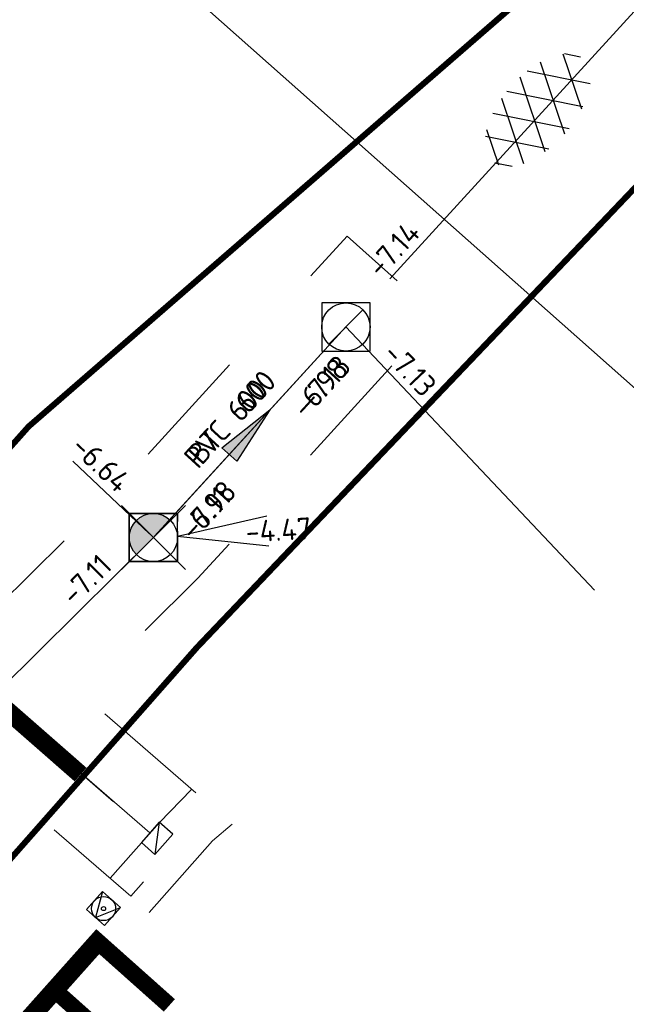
# Model space of a CAD drawing. Header units: metres. Extents: x 113080 to 114329, y 482672 to 483852.
# Tile 28 of 55: x 113675 to 113686, y 483333 to 483349. Entities that reach past the tile are written whole.
import ezdxf
from ezdxf.enums import TextEntityAlignment as Align

# ---------------------------------------------------------------- set-up
doc = ezdxf.new("R2018")
doc.units = ezdxf.units.M
for name, pattern in [('RI-GWA', [18.45, 6, -1.8, 1.75, -1.8, 1.75, -1.8, 1.75, -1.8]), ('RI-HWA_KOLKAANSLUITING', [4.3, 2.5, -1.8]), ('VH-LEICON-V', [27, 15, -2, 1, -2, 2, -2, 1, -2]), ('VW-1-1_STREEP', [2, 1, -1]), ('XX-HIDDEN', [4, 2, -2])]:
    doc.linetypes.add(name, pattern=pattern)
for name, color, linetype, lineweight in [('B-WE-IE-MEUBILAIR_WEGMEUBILAIR_VERKEERSBORD-S', 252, 'Continuous', 25), ('B-WE-RI-GWA_RIOOLPUT_INSPECTIEPUT-S', 252, 'Continuous', 25), ('B-WE-RI-GWA_STROOMRICHTING-S', 252, 'Continuous', 25), ('B-WE-RI-GWA_TRANSPORTLEIDING-G', 252, 'RI-GWA', 18), ('B-WE-RI-HWA_KOLK-S', 252, 'Continuous', 25), ('B-WE-VH-VERHARDING_ASFALT-S', 252, 'Continuous', 25), ('B-WE-VW-MARKERING_LANGS_STREEP_11_010-G', 252, 'VW-1-1_STREEP', 13), ('N-WE-VH-KANTOPSLUITING_VOORKANTBAND-G', 50, 'Continuous', 25), ('N-WE-VW-MARKERING_LANGS_STREEP_11_010-G', 7, 'VW-1-1_STREEP', 13), ('N-WE-VW-MARKERING_LANGS_STREEP_DOORGETROKKEN_010-G', 7, 'Continuous', 13), ('V-WE-VH-KANTOPSLUITING_LEICONBLOK-G', 130, 'VH-LEICON-V', 18), ('V-WE-VH-MATERIAALGRENS-G', 7, 'XX-HIDDEN', 18), ('V-WE-VW-MARKERING_LANGS_STREEP_11_010-G', 7, 'VW-1-1_STREEP-V', 13), ('V-WE-VW-MARKERING_LANGS_STREEP_DOORGETROKKEN_010-G', 7, 'CONTINUOUS-V', 13), ('X-XX-AL-WERKGRENS-G', 7, 'XX-WERKGRENS', 25), ('X-XX-AL-WIPEOUT_IN_BLOCK-A', 193, 'Continuous', 25)]:
    doc.layers.add(name, color=color, linetype=linetype, lineweight=lineweight)
for name, color, linetype, lineweight, true_color in [('N-WE-RI-GWA_PUTNUMMER-S', 30, 'Continuous', 25, 0xff7f00), ('N-WE-RI-GWA_RIOOLPUT_INSPECTIEPUT-S', 30, 'Continuous', 25, 0xff7f00), ('N-WE-RI-GWA_STROOMRICHTING-S', 30, 'Continuous', 25, 0xff7f00), ('N-WE-RI-GWA_TRANSPORTLEIDING-G', 30, 'RI-GWA', 35, 0xff7f00), ('N-WE-RI-HWA_KOLKAANSLUITING-G', 150, 'RI-HWA_KOLKAANSLUITING', 25, 0x007fff), ('V-WE-RI-GWA_RIOOLPUT_INSPECTIEPUT-S', 30, 'Continuous', 25, 0xff7f00), ('V-WE-RI-GWA_TRANSPORTLEIDING-G', 30, 'RI-GWA-V', 35, 0xff7f00), ('V-WE-RI-HWA_KOLKAANSLUITING-G', 150, 'RI-HWA_KOLKAANSLUITING-V', 18, 0x007fff), ('V-WE-RI-OFG_GWA_STROOMRICHTING-S', 30, 'Continuous', 25, 0xff7f00)]:
    doc.layers.add(name, color=color, linetype=linetype, lineweight=lineweight, true_color=true_color)
doc.styles.add('NLCS-ISO', font='NLCS-ISO.ttf')
doc.styles.get("Standard").update_dxf_attribs({"font": 'NLCS-ISO.ttf'})
doc.linetypes.add('CONTINUOUS-V', pattern='A,3.5,[24,NLCS.SHX,S=0.5,R=0,X=0,Y=0],3.5', length=7)
doc.linetypes.add('RI-GWA-V', pattern='A,3,[24,NLCS.SHX,S=1,R=0,X=0,Y=0],3,-3', length=9)
doc.linetypes.add('RI-HWA_KOLKAANSLUITING-V', pattern='A,1.25,[24,NLCS.SHX,S=0.5,R=0,X=0,Y=0],1.25,-1.8,1.8,-1.8,1.8,-1.8,1.8,-1.8', length=15.1)
doc.linetypes.add('VW-1-1_STREEP-V', pattern='A,1,-1,1,-1,0.5,[24,NLCS.SHX,S=0.5,R=0,X=0,Y=0],0.5,-1', length=6)
doc.linetypes.add('XX-WERKGRENS', pattern='A,0,[137,NLCS.SHX,S=0.5,R=0,X=0,Y=0],-30', length=30)

# ---------------------------------------------------------------- blocks, each defined once
blk = doc.blocks.new('V-SRI-PUT_GWA-SO')
blk.add_hatch(color=256).paths.add_polyline_path([(1.414, 1.414, 0.664858), (-2, 0.018), (-2, -0.018, 0.196534), (-1.414, -1.414)])
at = {"ltscale": 0.1, "flags": 128}
for points in [[(-2.652, 2.652), (2.652, -2.652)], [(2.652, 2.652), (-2.652, -2.652)]]:
    blk.add_lwpolyline(points, dxfattribs=at)
at = {"flags": 128}
blk.add_lwpolyline([(-2, 2), (2, 2), (2, -2), (-2, -2)], close=True, dxfattribs=at)
at = {"lineweight": -3, "flags": 128}
blk.add_lwpolyline([(2, -2), (2, 2), (-2, 2), (-2, -2)], close=True, dxfattribs=at)
at = {"lineweight": -3}
blk.add_circle((0, 0), 2, dxfattribs=at)
blk = doc.blocks.new('*U137')
at = {"ltscale": 0.1}
blk.add_hatch(color=256, dxfattribs=at).paths.add_polyline_path([(2.5, 0), (-2.5, -0.833), (-2.5, 0.833)])
at = {"ltscale": 0.1, "flags": 128}
blk.add_lwpolyline([(2.5, 0), (-2.5, -0.833), (-2.5, 0.833)], close=True, dxfattribs=at)
at = {"ltscale": 0.1, "style": 'NLCS-ISO'}
for tag, p in [('MAT', (-1, 0.5)), ('BOBL', (-16.233, 0))]:
    blk.add_attdef(tag, text='', height=1.8, dxfattribs=at).set_placement(p, align=Align.BOTTOM_RIGHT)
for tag, p in [('DIA', (1, 0.5)), ('BOBR', (13.183, 0))]:
    blk.add_attdef(tag, text='', height=1.8, dxfattribs=at).set_placement(p, align=Align.BOTTOM_LEFT)
blk.add_attdef('JVA', text='', height=1.8, dxfattribs=at).set_placement((0, -1), align=Align.TOP_CENTER)
blk = doc.blocks.new('*U136')
at = {"ltscale": 0.1, "style": 'NLCS-ISO'}
for tag, p in [('MAT', (-1, 0.5)), ('BOBL', (-50.833, 0))]:
    blk.add_attdef(tag, text='', height=1.8, dxfattribs=at).set_placement(p, align=Align.BOTTOM_RIGHT)
for tag, p in [('DIA', (1, 0.5)), ('BOBR', (58.156, 0))]:
    blk.add_attdef(tag, text='', height=1.8, dxfattribs=at).set_placement(p, align=Align.BOTTOM_LEFT)
blk.add_attdef('JVA', text='', height=1.8, dxfattribs=at).set_placement((0, -1), align=Align.TOP_CENTER)
blk = doc.blocks.new('*U134')
at = {"ltscale": 0.1}
blk.add_hatch(color=256, dxfattribs=at).paths.add_polyline_path([(2.5, 0), (-2.5, -0.833), (-2.5, 0.833)])
at = {"ltscale": 0.1, "flags": 128}
blk.add_lwpolyline([(2.5, 0), (-2.5, -0.833), (-2.5, 0.833)], close=True, dxfattribs=at)
at = {"ltscale": 0.1, "style": 'NLCS-ISO'}
for tag, p in [('MAT', (-1, 0.5)), ('BOBL', (-44.09, 0))]:
    blk.add_attdef(tag, text='', height=1.8, dxfattribs=at).set_placement(p, align=Align.BOTTOM_RIGHT)
for tag, p in [('DIA', (1, 0.5)), ('BOBR', (41.392, 0))]:
    blk.add_attdef(tag, text='', height=1.8, dxfattribs=at).set_placement(p, align=Align.BOTTOM_LEFT)
blk.add_attdef('JVA', text='', height=1.8, dxfattribs=at).set_placement((0, -1), align=Align.TOP_CENTER)
blk = doc.blocks.new('*U49')
at = {"ltscale": 0.1, "style": 'NLCS-ISO'}
blk.add_attdef('JVA', text='', height=1.8, dxfattribs=at).set_placement((0, -1), align=Align.TOP_CENTER)
for points in [[(4.68, 3.12), (4.68, 1.12), (0, 1.12), (-4.68, 1.12), (-4.68, 3.12), (0, 3.12)], [(-3.497, -2.62), (-9.097, -2.62), (-9.097, -0.62), (-3.497, -0.62)], [(4.759, -2.62), (10.359, -2.62), (10.359, -0.62), (4.759, -0.62)]]:
    blk.add_wipeout(points).dxf.layer = 'X-XX-AL-WIPEOUT_IN_BLOCK-A'
for tag, p in [('MAT', (-1, 0.5)), ('BOBL', (-3.417, -3.24))]:
    blk.add_attdef(tag, text='', height=1.8, dxfattribs=at).set_placement(p, align=Align.BOTTOM_RIGHT)
for tag, p in [('DIA', (1, 0.5)), ('BOBR', (4.859, -3.24))]:
    blk.add_attdef(tag, text='', height=1.8, dxfattribs=at).set_placement(p, align=Align.BOTTOM_LEFT)
blk = doc.blocks.new('*U160')
at = {"ltscale": 0.1, "style": 'NLCS-ISO'}
for tag, p in [('MAT', (-1, 0.5)), ('BOBL', (-93.33, 0))]:
    blk.add_attdef(tag, text='', height=1.8, dxfattribs=at).set_placement(p, align=Align.BOTTOM_RIGHT)
for tag, p in [('DIA', (1, 0.5)), ('BOBR', (92.485, 0))]:
    blk.add_attdef(tag, text='', height=1.8, dxfattribs=at).set_placement(p, align=Align.BOTTOM_LEFT)
blk.add_attdef('JVA', text='', height=1.8, dxfattribs=at).set_placement((0, -1), align=Align.TOP_CENTER)
blk = doc.blocks.new('*U169')
for q in [(5.834, 7.601), (7.601, 5.834)]:
    blk.add_line((1.414, 1.414), q)
at = {"ltscale": 0.1, "style": 'NLCS-ISO'}
blk.add_attdef('PUTHGT', text='', height=1.8, rotation=45, dxfattribs=at).set_placement((5.388, 5.428), align=Align.MIDDLE_LEFT)
blk.add_attdef('PUTNR', text='', height=1.8, dxfattribs=at).set_placement((3630.484, -131.094), align=Align.MIDDLE_CENTER)
blk = doc.blocks.new('N-SRI-PUT_GWA-SO')
blk.add_hatch(color=256).paths.add_polyline_path([(1.414, 1.414, 0.664858), (-2, 0.018), (-2, -0.018, 0.196534), (-1.414, -1.414)])
at = {"lineweight": -3, "flags": 128}
blk.add_lwpolyline([(2, -2), (2, 2), (-2, 2), (-2, -2)], close=True, dxfattribs=at)
at = {"lineweight": -3}
blk.add_circle((0, 0), 2, dxfattribs=at)
blk = doc.blocks.new('B-SRI-PUT_GWA-SO')
blk.add_line((-1.414, -1.414), (1.414, 1.414))
at = {"lineweight": -3, "flags": 128}
blk.add_lwpolyline([(2, -2), (2, 2), (-2, 2), (-2, -2)], close=True, dxfattribs=at)
at = {"lineweight": -3}
blk.add_circle((0, 0), 2, dxfattribs=at)
blk = doc.blocks.new('*U178')
at = {"ltscale": 0.1}
blk.add_hatch(color=256, dxfattribs=at).paths.add_polyline_path([(2.5, 0), (-2.5, -0.833), (-2.5, 0.833)])
at = {"ltscale": 0.1, "flags": 128}
blk.add_lwpolyline([(2.5, 0), (-2.5, -0.833), (-2.5, 0.833)], close=True, dxfattribs=at)
at = {"ltscale": 0.1, "style": 'NLCS-ISO'}
for tag, p in [('MAT', (-1, 0.5)), ('BOBL', (-5.058, -3.24))]:
    blk.add_attdef(tag, text='', height=1.8, dxfattribs=at).set_placement(p, align=Align.BOTTOM_RIGHT)
for tag, p in [('DIA', (1, 0.5)), ('BOBR', (4.752, -3.24))]:
    blk.add_attdef(tag, text='', height=1.8, dxfattribs=at).set_placement(p, align=Align.BOTTOM_LEFT)
blk.add_attdef('JVA', text='', height=1.8, dxfattribs=at).set_placement((0, -1), align=Align.TOP_CENTER)
blk = doc.blocks.new('B-SRI-KOLK_TROTTOIR-SO')
blk.add_line((-1.125, 0), (1.125, 1.5))
at = {"flags": 128}
blk.add_lwpolyline([(-1.125, 0), (1.125, 0), (1.125, 1.5), (-1.125, 1.5)], close=True, dxfattribs=at)
blk = doc.blocks.new('B-SIE-WEG_VERKEERSBORD_PAAL-SO')
blk.add_lwpolyline([(-1, -1), (1, -1), (1, 1), (-1, 1)], close=True)
at = {"flags": 128}
blk.add_lwpolyline([(-1, 1), (0, -1), (1, 1)], close=True, dxfattribs=at)
for radius in [1, 0.171]:
    blk.add_circle((0, 0), radius)
at = {"lineweight": 30, "flags": 104}
blk.add_attdef('bordgegevens', text='', height=1.8, dxfattribs=at).set_placement((2.209, 3.21), align=Align.TOP_LEFT)
blk = doc.blocks.new('SVH-ASFALT-SO')
at = {"ltscale": 0.1}
for p, q in [((-4.091, -2.049), (-1.234, 2.9)), ((0.572, -2.958), (-2.65, 2.624)), ((-2.182, -2.741), (1.086, 2.919)), ((2.686, -2.619), (-0.534, 2.959)), ((-0.006, -2.973), (3.14, 2.476)), ((4.52, -1.795), (1.862, 2.809)), ((-5.545, -0.567), (-4.01, 2.093)), ((-1.821, -2.813), (-4.487, 1.805)), ((2.475, -2.676), (4.889, 1.505)), ((5.646, 0.254), (4.964, 1.435)), ((-4.901, -1.477), (-5.636, -0.205))]:
    blk.add_line(p, q, dxfattribs=at)
at = {"style": 'NLCS-ISO'}
blk.add_attdef('KLEUR', text='', height=1.8, dxfattribs=at).set_placement((7.304, 0), align=Align.MIDDLE_LEFT)
at = {"style": 'NLCS-ISO', "flags": 1}
blk.add_attdef('FUNCTIE', text='', height=1.8, dxfattribs=at).set_placement((-2.066, -6.326), align=Align.MIDDLE_CENTER)

msp = doc.modelspace()

# ---------------------------------------------------------------- linework, layer by layer
at = {"layer": 'B-WE-RI-GWA_TRANSPORTLEIDING-G', "flags": 128}
for points in [[(113698.1, 483362.8), (113680.88, 483343.95)], [(113670.7, 483347.1), (113677.69, 483340.46)], [(113680.88, 483343.95), (113695.1, 483328.9)]]:
    msp.add_lwpolyline(points, dxfattribs=at)
at = {"layer": 'B-WE-VW-MARKERING_LANGS_STREEP_11_010-G', "ltscale": 5, "const_width": 0.1, "flags": 128}
msp.add_lwpolyline([(113675.876, 483335.761), (113667.856, 483326.663)], dxfattribs=at)
at = {"layer": 'N-WE-VH-KANTOPSLUITING_VOORKANTBAND-G', "flags": 128}
msp.add_lwpolyline([(113678.324, 483336.285), (113677.791, 483335.738), (113676.972, 483334.811)], dxfattribs=at)
at = {"layer": 'N-WE-VW-MARKERING_LANGS_STREEP_11_010-G', "ltscale": 5, "const_width": 0.1, "flags": 128}
msp.add_lwpolyline([(113677.199, 483337.262), (113675.876, 483335.761)], dxfattribs=at)
at = {"layer": 'N-WE-VW-MARKERING_LANGS_STREEP_DOORGETROKKEN_010-G', "color": 140, "ltscale": 5, "true_color": 0x00bfff, "const_width": 0.3, "flags": 128}
msp.add_lwpolyline([(113673.025, 483339.558), (113676.483, 483336.53)], dxfattribs=at)
at = {"layer": 'V-WE-RI-GWA_TRANSPORTLEIDING-G', "flags": 128}
msp.add_lwpolyline([(113680.88, 483343.95), (113677.69, 483340.46)], dxfattribs=at)
at = {"layer": 'V-WE-VH-KANTOPSLUITING_LEICONBLOK-G', "flags": 128}
msp.add_lwpolyline([(113678.995, 483335.71), (113678.671, 483335.434), (113677.618, 483334.243)], dxfattribs=at)
at = {"layer": 'V-WE-VW-MARKERING_LANGS_STREEP_11_010-G', "ltscale": 5, "const_width": 0.1, "flags": 128}
msp.add_lwpolyline([(113677.199, 483337.262), (113675.876, 483335.761)], dxfattribs=at)
at = {"layer": 'V-WE-VW-MARKERING_LANGS_STREEP_DOORGETROKKEN_010-G', "color": 140, "true_color": 0x00bfff, "const_width": 0.3, "flags": 128}
msp.add_lwpolyline([(113673.025, 483339.558), (113676.483, 483336.53)], dxfattribs=at)

# ---------------------------------------------------------------- block references
at = {"layer": 'B-WE-IE-MEUBILAIR_WEGMEUBILAIR_VERKEERSBORD-S'}
ref = msp.add_blockref('B-SIE-WEG_VERKEERSBORD_PAAL-SO', (113676.864, 483334.309), dxfattribs=dict(at, xscale=0.2, yscale=0.2, zscale=0.2, rotation=318.2896731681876))
lines = msp.add_mtext('E10-ZB^J+OB211^J+B03', dxfattribs={"layer": '0', "insert": (113676.539, 483334.151), "char_height": 2.5, "attachment_point": 1, "rotation": 318.2897})
ref.add_attrib('bordgegevens', '', (113676.539, 483334.151), dxfattribs={"flags": 18}).embed_mtext(lines)
at = {"layer": 'B-WE-RI-GWA_STROOMRICHTING-S'}
ref = msp.add_blockref('*U136', (113689.075, 483352.921), dxfattribs=dict(at, xscale=0.2, yscale=0.2, zscale=0.2, rotation=47.58743070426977))
ref.add_attrib('BOBL', '-7.14', dxfattribs={"layer": '0', "ltscale": 0.1, "height": 0.36, "rotation": 47.5874, "style": 'NLCS-ISO'}).set_placement((113682.218, 483345.415), align=Align.BOTTOM_RIGHT)
at = {"layer": 'B-WE-RI-GWA_STROOMRICHTING-S', "xscale": 0.2, "yscale": 0.2, "zscale": 0.2}
for name, p, rotation, values in [('*U137', (113674.316, 483343.665), 316.4709550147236, {'MAT': 'BT', 'DIA': '500', 'BOBL': '-6.58', 'BOBR': '-6.64'}), ('*U134', (113688.128, 483336.279), 313.3757172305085, {'MAT': 'BT', 'DIA': '600', 'BOBL': '-7.13', 'BOBR': '-7.30'})]:
    msp.add_blockref(name, p, dxfattribs=dict(at, rotation=rotation)).add_auto_attribs(values)
at = {"layer": 'B-WE-RI-HWA_KOLK-S', "xscale": 0.2, "yscale": 0.2, "zscale": 0.2, "rotation": 228.6975894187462}
msp.add_blockref('B-SRI-KOLK_TROTTOIR-SO', (113677.639, 483335.572), dxfattribs=at)
at = {"layer": 'B-WE-VH-VERHARDING_ASFALT-S', "xscale": 0.2, "yscale": 0.2, "zscale": 0.2, "rotation": 48.63510418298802}
msp.add_blockref('SVH-ASFALT-SO', (113684.061, 483347.541), dxfattribs=at)
at = {"layer": 'N-WE-RI-GWA_STROOMRICHTING-S'}
ref = msp.add_blockref('*U160', (113663.295, 483326.23), dxfattribs=dict(at, xscale=0.2, yscale=0.2, zscale=0.2, rotation=44.66980610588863))
ref.add_attrib('BOBR', '-7.11', dxfattribs={"layer": '0', "ltscale": 0.1, "height": 0.36, "rotation": 44.6698, "style": 'NLCS-ISO'}).set_placement((113676.45, 483339.234), align=Align.BOTTOM_LEFT)
at = {"layer": 'V-WE-RI-GWA_RIOOLPUT_INSPECTIEPUT-S', "xscale": 0.2, "yscale": 0.2, "zscale": 0.2}
msp.add_blockref('V-SRI-PUT_GWA-SO', (113677.69, 483340.46), dxfattribs=at)

# ---------------------------------------------------------------- next in the draw order: block references
at = {"layer": 'V-WE-RI-OFG_GWA_STROOMRICHTING-S', "xscale": 0.2, "yscale": 0.2, "zscale": 0.2, "rotation": 47.57143588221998}
msp.add_blockref('*U49', (113679.158, 483342.066), dxfattribs=at).add_auto_attribs({'MAT': 'BT', 'DIA': '600', 'BOBL': '-6.98', 'BOBR': '-6.98'})

# ---------------------------------------------------------------- next in the draw order: linework, layer by layer
at = {"layer": 'B-WE-VW-MARKERING_LANGS_STREEP_11_010-G', "ltscale": 5, "const_width": 0.1, "flags": 128}
for points in [[(113673.778, 483340.229), (113675.622, 483342.3), (113683.532, 483349.168), (113684.602, 483350.097), (113708.593, 483374.75)], [(113710.791, 483372.621), (113678.411, 483338.637), (113677.199, 483337.262)]]:
    msp.add_lwpolyline(points, dxfattribs=at)
at = {"layer": 'N-WE-RI-GWA_TRANSPORTLEIDING-G', "flags": 128}
for points in [[(113680.88, 483343.95), (113677.711, 483340.481)], [(113648.9, 483312), (113677.69, 483340.46)]]:
    msp.add_lwpolyline(points, dxfattribs=at)
at = {"layer": 'N-WE-RI-HWA_KOLKAANSLUITING-G', "flags": 128}
msp.add_lwpolyline([(113671.892, 483340.541), (113675.024, 483337.824), (113677.63, 483335.563)], dxfattribs=at)
at = {"layer": 'V-WE-RI-HWA_KOLKAANSLUITING-G', "flags": 128}
msp.add_lwpolyline([(113677.63, 483335.563), (113671.892, 483340.541), (113668.565, 483344.688), (113667.575, 483345.564)], dxfattribs=at)
at = {"layer": 'V-WE-VH-MATERIAALGRENS-G', "flags": 128}
msp.add_lwpolyline([(113664.989, 483326.499), (113668.267, 483323.662), (113669.594, 483325.161), (113666.416, 483327.909), (113675.068, 483336.462), (113677.315, 483334.513), (113678.636, 483336.015), (113676.495, 483337.872), (113678.429, 483339.785), (113682.393, 483344.124), (113680.9, 483345.454), (113676.987, 483341.171), (113674.979, 483339.186), (113672.616, 483341.237), (113669.873, 483344.656), (113671.449, 483346.437), (113669.926, 483348.782), (113667.881, 483346.628), (113667.881, 483346.628), (113666.55, 483345.136), (113667.154, 483344.601), (113645.547, 483320.183), (113645.046, 483320.614), (113642.581, 483317.779), (113644.549, 483316.037), (113649.292, 483321.397), (113652.452, 483318.672), (113653.4, 483317.854), (113647.324, 483311.848), (113648.742, 483310.438), (113654.919, 483316.544), (113658.942, 483313.075), (113660.258, 483314.581), (113656.346, 483317.955), (113664.989, 483326.499)], dxfattribs=at)
at = {"layer": 'X-XX-AL-WERKGRENS-G', "ltscale": 0.2, "flags": 128}
msp.add_lwpolyline([(113673.167, 483354.022), (113691.379, 483337.872), (113657.896, 483300.678), (113639.685, 483316.827)], close=True, dxfattribs=at)

# ---------------------------------------------------------------- next in the draw order: block references
at = {"layer": 'B-WE-RI-GWA_RIOOLPUT_INSPECTIEPUT-S', "xscale": 0.2, "yscale": 0.2, "zscale": 0.2}
msp.add_blockref('B-SRI-PUT_GWA-SO', (113680.88, 483343.95), dxfattribs=at)
at = {"layer": 'N-WE-RI-GWA_PUTNUMMER-S', "xscale": 0.2, "yscale": 0.2, "zscale": 0.2, "rotation": 318.2957308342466}
msp.add_blockref('*U169', (113677.69, 483340.46), dxfattribs=at).add_auto_attribs({'PUTHGT': '-4.47'})
at = {"layer": 'N-WE-RI-GWA_RIOOLPUT_INSPECTIEPUT-S', "xscale": 0.2, "yscale": 0.2, "zscale": 0.2}
msp.add_blockref('N-SRI-PUT_GWA-SO', (113677.69, 483340.46), dxfattribs=at)
at = {"layer": 'N-WE-RI-GWA_STROOMRICHTING-S', "xscale": 0.2, "yscale": 0.2, "zscale": 0.2, "rotation": 47.57143588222}
msp.add_blockref('*U178', (113679.285, 483342.205), dxfattribs=at).add_auto_attribs({'MAT': 'PVC', 'DIA': '600', 'BOBL': '-7.11', 'BOBR': '-7.13'})

doc.saveas('drawing.dxf')
